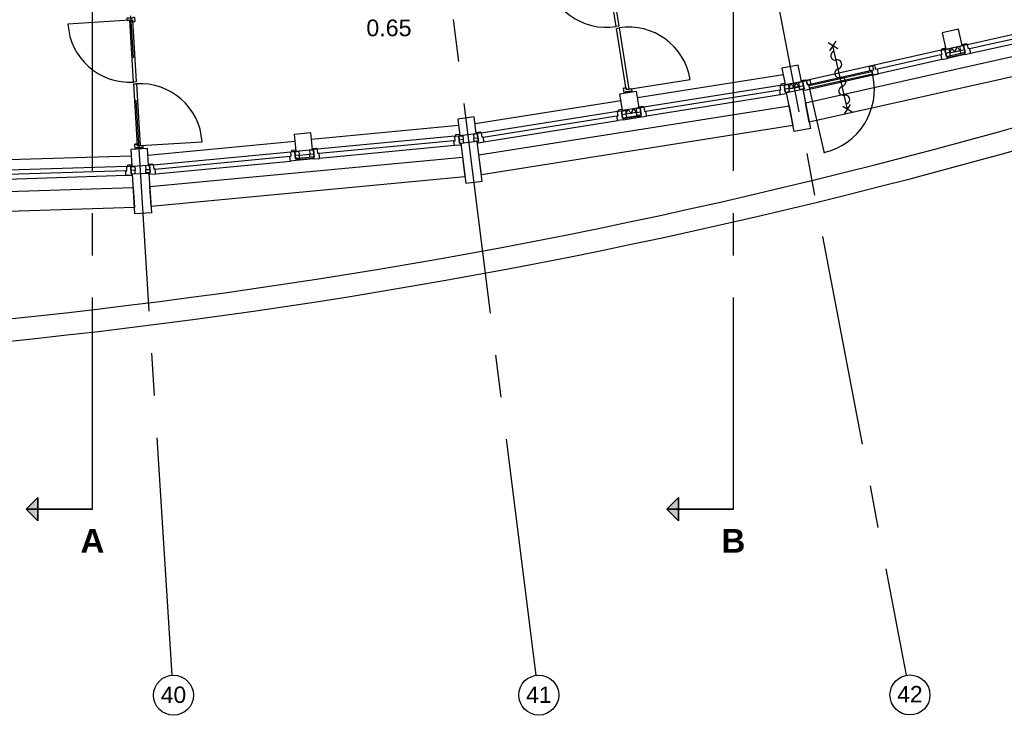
# Model space of a CAD drawing. Header units: millimetres. Extents: x -5940 to 121280, y -35718 to 26615.
# Tile 17 of 51: x 59385 to 74177, y -35695 to -25205. Entities that reach past the tile are written whole.
import ezdxf

# ---------------------------------------------------------------- set-up
doc = ezdxf.new("R2010")
doc.units = ezdxf.units.MM
doc.header["$LTSCALE"] = 100
doc.linetypes.add('CENTER', pattern=[50.8, 31.75, -6.35, 6.35, -6.35])
for name, color, linetype in [('AL21----_BUITENWAND', 3, 'Continuous'), ('AL27----_DAKEN', 8, 'Continuous'), ('AL31----_BUITENKOZIJN', 1, 'Continuous'), ('AL32----_BINNENKOZIJN', 1, 'Continuous'), ('AL45----_PLAFOND', 8, 'Continuous'), ('BL$7----_STRAMIEN', 8, 'Continuous'), ('BL$8----_RUIMTENUMMER', 2, 'Continuous')]:
    doc.layers.add(name, color=color, linetype=linetype)
doc.styles.add('Arial_4', font='arial.ttf', dxfattribs={"height": 245.883234})
doc.styles.add('Arial_B', font='arialbd.ttf', dxfattribs={"height": 355.164671})
doc.styles.get("Standard").update_dxf_attribs({"font": 'arial.ttf'})

# ---------------------------------------------------------------- blocks, each defined once
blk = doc.blocks.new('Section - 3_5 mm Head-7466073-_--_100 begane grond')
at = {"linetype": 'ByBlock', "lineweight": -2}
blk.add_hatch(color=0, dxfattribs=at).paths.add_polyline_path([(-1.75, 8.25), (0, 10), (1.75, 8.25)], flags=0)
at = {"color": 0, "linetype": 'ByBlock', "lineweight": -2}
for p, q in [((0, 10), (-1.75, 8.25)), ((0, 10), (-1.75, 8.25)), ((0, 10), (1.75, 8.25)), ((0, 10), (0, 0)), ((1.75, 8.25), (0, 10)), ((-1.75, 8.25), (1.75, 8.25))]:
    blk.add_line(p, q, dxfattribs=at)
blk = doc.blocks.new('Grid - r_3_0mm-7309776-_--_100 begane grond')
at = {"color": 0, "linetype": 'ByBlock', "lineweight": -2}
blk.add_circle((0, 0), 3, dxfattribs=at)
blk = doc.blocks.new('begane grond - begane grond_dwg_AS65ZSDA-9305741-_--_100 begane grond')
at = {"color": 0, "linetype": 'ByBlock', "lineweight": -2}
for p, q in [((-0.81, 5.68), (0.82, 7.32)), ((0.8, 5.71), (-0.78, 7.29)), ((0, -6.51), (0, 6.51)), ((-0.81, -7.35), (0.82, -5.71)), ((0.8, -7.32), (-0.78, -5.74))]:
    blk.add_line(p, q, dxfattribs=at)
for centre, start, end in [((0, 4.52), 90, 270), ((0, 2.71), 270, 90), ((0, 0.9), 90, 270), ((0, -2.71), 90, 270), ((0, -0.9), 270, 90), ((0, -4.52), 270, 90)]:
    blk.add_arc(centre, 0.905, start, end, dxfattribs=at)

msp = doc.modelspace()

# ---------------------------------------------------------------- linework, layer by layer
at = {"layer": 'AL21----_BUITENWAND'}
for p, q in [((73584, -25728), (73320, -25787)), ((73360, -25702), (73512, -25668)), ((70884, -26182), (71131, -26134)), ((70941, -26242), (71099, -26212)), ((68651, -26600), (68497, -26624)), ((68452, -26707), (68719, -26664)), ((63805, -27294), (63537, -27319)), ((63586, -27240), (63742, -27225))]:
    msp.add_line(p, q, dxfattribs=at)
at = {"layer": 'AL21----_BUITENWAND', "flags": 128}
for points in [[(73489, -25348), (73245, -25403), (73299, -25647), (73543, -25592)], [(73575, -25703), (73321, -25758), (73324, -25773), (73578, -25717)], [(70837, -25933), (70883, -26179), (71129, -26132), (71082, -25886), (70837, -25933), (70883, -26179), (71129, -26132), (71082, -25886)], [(68401, -26319), (68648, -26279), (68687, -26526), (68440, -26566)], [(70906, -26296), (71152, -26250), (71264, -26839), (71018, -26886)], [(65965, -26697), (65996, -26945), (66244, -26913), (66213, -26665), (65965, -26697), (65996, -26945), (66244, -26913), (66213, -26665)], [(68451, -26680), (68708, -26638), (68711, -26653), (68454, -26695)], [(63759, -26905), (63510, -26929), (63533, -27177), (63782, -27154)], [(66259, -27032), (66011, -27064), (66086, -27659), (66334, -27628)], [(61054, -27153), (61070, -27402), (61320, -27387), (61304, -27137), (61054, -27153), (61070, -27402), (61320, -27387), (61304, -27137)], [(63800, -27268), (63541, -27291), (63542, -27306), (63801, -27283)], [(61078, -27522), (61327, -27507), (61365, -28105), (61115, -28121)]]:
    msp.add_lwpolyline(points, close=True, dxfattribs=at)
for points in [[(73511, -25664), (73462, -25610), (73436, -25685), (73383, -25628), (73359, -25698)], [(71097, -26206), (71045, -26148), (71019, -26221), (70967, -26163), (70940, -26236), (71098, -26205)], [(68496, -26621), (68523, -26552), (68574, -26612), (68602, -26540), (68651, -26596)]]:
    msp.add_lwpolyline(points, dxfattribs=at)
at = {"layer": 'AL27----_DAKEN'}
for radius, start, end in [(89510, 254.12563, 293.19837), (89844, 254.10427, 293.19242)]:
    msp.add_arc((50105, 59348), radius, start, end, dxfattribs=at)
at = {"layer": 'AL31----_BUITENKOZIJN'}
for p, q in [((73622, -25577), (75647, -25125)), ((73669, -25709), (75660, -25264)), ((73656, -25638), (74606, -25426)), ((73226, -25664), (71202, -26120)), ((73221, -25734), (72272, -25948)), ((73240, -25804), (71249, -26252)), ((70855, -26031), (68664, -26379)), ((72186, -25967), (71236, -26181)), ((70811, -26193), (68762, -26518)), ((70802, -26262), (68792, -26581)), ((71251, -26246), (71468, -27210)), ((66225, -26765), (68417, -26418)), ((70816, -26333), (68800, -26652)), ((66318, -26905), (68367, -26580)), ((66348, -26968), (68357, -26649)), ((66356, -27039), (68372, -26720)), ((65977, -26796), (63768, -27005)), ((61310, -27237), (63519, -27028)), ((65923, -26955), (63857, -27150)), ((65909, -27023), (63883, -27215)), ((61394, -27383), (63459, -27187)), ((65919, -27095), (63887, -27287)), ((61061, -27253), (58843, -27323)), ((61420, -27448), (63445, -27256)), ((61424, -27519), (63455, -27327)), ((60996, -27408), (58922, -27473)), ((60978, -27475), (58945, -27539)), ((60983, -27547), (58944, -27611))]:
    msp.add_line(p, q, dxfattribs=at)
at = {"layer": 'AL31----_BUITENKOZIJN', "flags": 128}
for points in [[(73589, -25700), (73580, -25702), (73585, -25725), (73589, -25727), (73669, -25709), (73671, -25706), (73670, -25702), (73669, -25699), (73668, -25690), (73656, -25638), (73639, -25642), (73625, -25580), (73622, -25577), (73570, -25589), (73564, -25590), (73589, -25700), (73526, -25712), (73517, -25665), (73578, -25653), (73589, -25700), (73564, -25590)], [(73284, -25651), (73308, -25761), (73284, -25651), (73278, -25653), (73226, -25664), (73224, -25668), (73238, -25730), (73221, -25734), (73233, -25786), (73235, -25794), (73235, -25798), (73236, -25802), (73240, -25804), (73320, -25786), (73322, -25782), (73317, -25759), (73308, -25761), (73370, -25745), (73358, -25699), (73298, -25714), (73308, -25761)], [(71144, -26133), (71169, -26242), (71107, -26254), (71097, -26207), (71159, -26195), (71169, -26242), (71144, -26133), (71150, -26132), (71202, -26120), (71206, -26122), (71220, -26185), (71236, -26181), (71248, -26233), (71250, -26241), (71250, -26244), (71251, -26248), (71249, -26252), (71169, -26270), (71166, -26268), (71160, -26244), (71169, -26242)], [(70887, -26295), (70896, -26293), (70899, -26317), (70897, -26320), (70816, -26333), (70812, -26331), (70812, -26327), (70811, -26323), (70810, -26315), (70802, -26262), (70818, -26260), (70808, -26196), (70811, -26193), (70863, -26185), (70869, -26184), (70887, -26295), (70949, -26283), (70940, -26236), (70879, -26247), (70887, -26295), (70869, -26184)], [(68442, -26682), (68451, -26680), (68455, -26704), (68453, -26707), (68372, -26720), (68368, -26718), (68368, -26714), (68367, -26710), (68366, -26702), (68357, -26649), (68374, -26647), (68364, -26584), (68367, -26580), (68419, -26572), (68425, -26571), (68442, -26682), (68505, -26670), (68496, -26623), (68435, -26634), (68442, -26682), (68425, -26571)], [(68721, -26638), (68712, -26639), (68716, -26663), (68719, -26665), (68800, -26652), (68803, -26649), (68802, -26645), (68802, -26641), (68800, -26633), (68792, -26581), (68775, -26583), (68765, -26520), (68762, -26518), (68709, -26526), (68704, -26527), (68721, -26638), (68658, -26646), (68652, -26598), (68714, -26590), (68721, -26638), (68704, -26527)], [(66277, -27025), (66268, -27026), (66272, -27050), (66275, -27052), (66356, -27039), (66359, -27036), (66358, -27032), (66357, -27029), (66356, -27020), (66348, -26968), (66331, -26970), (66321, -26907), (66318, -26905), (66265, -26913), (66259, -26914), (66277, -27025), (66214, -27033), (66208, -26985), (66269, -26977), (66277, -27025), (66259, -26914)], [(65992, -27061), (66001, -27060), (66003, -27084), (66000, -27087), (65919, -27095), (65915, -27092), (65915, -27088), (65915, -27084), (65914, -27076), (65909, -27023), (65926, -27022), (65920, -26958), (65923, -26955), (65975, -26950), (65981, -26949), (65992, -27061), (66055, -27053), (66049, -27005), (65987, -27013), (65992, -27061), (65981, -26949)], [(63528, -27294), (63537, -27293), (63539, -27316), (63537, -27320), (63455, -27327), (63452, -27325), (63451, -27321), (63451, -27317), (63450, -27309), (63445, -27256), (63462, -27254), (63456, -27191), (63459, -27187), (63512, -27182), (63518, -27182), (63528, -27294), (63591, -27286), (63585, -27238), (63524, -27246), (63528, -27294), (63518, -27182)], [(63809, -27267), (63800, -27268), (63802, -27292), (63805, -27294), (63887, -27287), (63890, -27283), (63889, -27279), (63889, -27276), (63888, -27267), (63883, -27215), (63866, -27216), (63860, -27153), (63857, -27150), (63804, -27155), (63798, -27155), (63809, -27267), (63745, -27271), (63742, -27223), (63804, -27219), (63809, -27267), (63798, -27155)], [(61059, -27518), (61068, -27518), (61068, -27541), (61065, -27545), (60983, -27547), (60980, -27544), (60980, -27540), (60980, -27537), (60980, -27528), (60978, -27475), (60995, -27475), (60993, -27411), (60996, -27408), (61049, -27406), (61055, -27406), (61059, -27518), (61122, -27514), (61119, -27466), (61057, -27470), (61059, -27518), (61055, -27406)], [(61345, -27500), (61336, -27501), (61339, -27524), (61342, -27527), (61424, -27519), (61426, -27516), (61426, -27512), (61426, -27509), (61425, -27500), (61420, -27448), (61403, -27449), (61397, -27385), (61394, -27383), (61341, -27388), (61335, -27388), (61345, -27500), (61282, -27504), (61279, -27456), (61341, -27452), (61345, -27500), (61335, -27388)]]:
    msp.add_lwpolyline(points, dxfattribs=at)
for points in [[(73550, -25594), (73546, -25577), (73606, -25563), (73609, -25566), (73612, -25580), (73567, -25590)], [(73298, -25648), (73294, -25631), (73235, -25645), (73232, -25648), (73236, -25662), (73281, -25652)], [(73343, -25643), (73358, -25699), (73298, -25714), (73285, -25658)], [(73506, -25608), (73517, -25665), (73578, -25653), (73566, -25597)], [(71244, -26194), (72184, -25982), (72195, -26021), (71251, -26233)], [(72147, -25907), (72195, -25896), (72210, -25962), (72186, -25967), (72161, -25973)], [(72195, -25896), (72210, -25962), (72186, -25967), (72202, -26037), (72287, -26018), (72272, -25948), (72247, -25953), (72233, -25888)], [(70884, -26182), (70881, -26164), (70821, -26174), (70818, -26177), (70821, -26191), (70867, -26184)], [(70929, -26179), (70940, -26236), (70879, -26247), (70870, -26190)], [(71087, -26151), (71097, -26207), (71159, -26195), (71146, -26139)], [(71129, -26136), (71125, -26120), (71184, -26106), (71188, -26108), (71191, -26122), (71145, -26133)], [(71205, -26119), (71254, -26108), (71268, -26174), (71244, -26179), (71220, -26185)], [(68441, -26568), (68438, -26551), (68378, -26561), (68376, -26564), (68378, -26578), (68424, -26571)], [(68485, -26566), (68496, -26623), (68435, -26634), (68426, -26577)], [(68645, -26541), (68652, -26598), (68714, -26590), (68705, -26533)], [(68688, -26529), (68685, -26512), (68745, -26503), (68748, -26505), (68751, -26519), (68705, -26527)], [(66201, -26928), (66208, -26985), (66269, -26977), (66260, -26920)], [(66245, -26916), (66242, -26899), (66302, -26890), (66306, -26892), (66308, -26906), (66262, -26913)], [(65996, -26948), (65994, -26930), (65934, -26936), (65931, -26939), (65932, -26954), (65979, -26949)], [(66042, -26948), (66049, -27005), (65987, -27013), (65982, -26956)], [(63534, -27180), (63532, -27163), (63471, -27169), (63469, -27172), (63470, -27186), (63517, -27182)], [(63578, -27181), (63585, -27238), (63524, -27246), (63518, -27189)], [(63739, -27166), (63742, -27223), (63804, -27219), (63799, -27162)], [(63782, -27157), (63781, -27140), (63841, -27134), (63845, -27137), (63846, -27151), (63799, -27155)], [(61070, -27405), (61069, -27388), (61008, -27390), (61005, -27393), (61006, -27407), (61053, -27406)], [(61115, -27409), (61119, -27466), (61057, -27470), (61055, -27412)], [(61275, -27399), (61279, -27456), (61341, -27452), (61335, -27395)], [(61320, -27390), (61319, -27372), (61379, -27367), (61382, -27369), (61384, -27384), (61337, -27388)]]:
    msp.add_lwpolyline(points, close=True, dxfattribs=at)
at = {"layer": 'AL31----_BUITENKOZIJN'}
msp.add_arc((71252, -26251), 973, 282.683, 12.683, dxfattribs=at)
at = {"layer": 'AL32----_BINNENKOZIJN'}
for p, q in [((68537, -26247), (69456, -26102)), ((61196, -27095), (62124, -27037))]:
    msp.add_line(p, q, dxfattribs=at)
at = {"layer": 'AL32----_BINNENKOZIJN', "flags": 128}
for points in [[(68202, -24390), (68242, -24384), (68387, -25302), (68348, -25308), (68202, -24390), (67284, -24535)], [(61038, -25214), (61078, -25212), (61136, -26140), (61096, -26142), (61038, -25214), (60109, -25273)], [(61001, -25216), (61078, -25212), (61079, -25237), (61116, -25234)], [(68574, -26242), (68497, -26254), (68494, -26229), (68497, -26254), (68574, -26242), (68580, -26283), (68565, -26285), (68564, -26276), (68481, -26289), (68482, -26299), (68467, -26301), (68457, -26235), (68494, -26229), (68457, -26235)], [(61233, -27093), (61156, -27097), (61154, -27073), (61156, -27097), (61233, -27093), (61235, -27135), (61221, -27135), (61220, -27125), (61136, -27131), (61137, -27141), (61122, -27142), (61117, -27075), (61154, -27073), (61117, -27075)]]:
    msp.add_lwpolyline(points, dxfattribs=at)
for points in [[(61112, -25167), (61116, -25234), (61079, -25237), (61078, -25212), (61001, -25216), (60998, -25175), (61021, -25173), (61022, -25183), (61089, -25179), (61089, -25169)], [(68497, -26254), (68352, -25335), (68392, -25329), (68537, -26247)], [(61156, -27097), (61098, -26169), (61138, -26167), (61196, -27095)], [(68483, -26306), (68481, -26289), (68564, -26276), (68566, -26292)], [(61137, -27148), (61136, -27131), (61220, -27125), (61221, -27142)]]:
    msp.add_lwpolyline(points, close=True, dxfattribs=at)
at = {"layer": 'AL32----_BINNENKOZIJN'}
for centre, start, end in [((68202, -24390), 188.9973, 278.9973), ((61038, -25214), 183.5971, 273.5971), ((68537, -26247), 8.9973, 98.9973), ((61196, -27095), 3.5971, 93.5971)]:
    msp.add_arc(centre, 930, start, end, dxfattribs=at)
at = {"layer": 'AL45----_PLAFOND', "flags": 128}
for points in [[(75794, -25422), (75869, -25712), (71246, -26746), (71190, -26451)], [(70944, -26498), (71001, -26792), (66322, -27533), (66285, -27236)], [(66037, -27267), (66074, -27565), (61359, -28011), (61340, -27711)], [(61090, -27727), (61109, -28026), (56375, -28175), (56375, -27875)]]:
    msp.add_lwpolyline(points, close=True, dxfattribs=at)
at = {"layer": 'BL$7----_STRAMIEN', "linetype": 'CENTER'}
for p, q in [((60480, -32554), (60480, 23469)), ((70109, -32554), (70109, 23469)), ((67096, -34653), (63162, -3516)), ((66687, -3512), (72628, -34657)), ((61676, -35050), (61651, -34651)), ((67146, -35050), (67096, -34653)), ((72628, -34657), (72703, -35050))]:
    msp.add_line(p, q, dxfattribs=at)

# ---------------------------------------------------------------- block references
at = {"layer": 'AL31----_BUITENKOZIJN', "xscale": 75, "yscale": 75, "zscale": 75, "rotation": 12.83484718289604}
msp.add_blockref('begane grond - begane grond_dwg_AS65ZSDA-9305741-_--_100 begane grond', (71711, -26074), dxfattribs=at)
at = {"layer": 'BL$7----_STRAMIEN', "lineweight": 35, "xscale": 99.99999999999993, "yscale": 99.99999999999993, "zscale": 99.99999999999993, "rotation": 90}
for p in [(60480, -32554), (70109, -32554)]:
    msp.add_blockref('Section - 3_5 mm Head-7466073-_--_100 begane grond', p, dxfattribs=at)
at = {"layer": 'BL$7----_STRAMIEN', "xscale": 99.99999999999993, "yscale": 99.99999999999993, "zscale": 99.99999999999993}
for p, rotation in [((61695, -35349), 3.599999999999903), ((67183, -35347), 7.200000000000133), ((72759, -35345), 190.7999999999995)]:
    msp.add_blockref('Grid - r_3_0mm-7309776-_--_100 begane grond', p, dxfattribs=dict(at, rotation=rotation))

# ---------------------------------------------------------------- texts
at = {"layer": 'BL$7----_STRAMIEN', "lineweight": 9, "char_height": 245.9, "width": 456, "attachment_point": 2, "line_spacing_factor": 0.938532, "style": 'Arial_4'}
for s, insert in [('40', (61695, -35219)), ('41', (67184, -35218)), ('42', (72759, -35210))]:
    msp.add_mtext(s, dxfattribs=dict(at, insert=insert))
at = {"layer": 'BL$8----_RUIMTENUMMER', "insert": (64932, -25330), "char_height": 250, "width": 810.77, "attachment_point": 5, "line_spacing_factor": 0.938532}
msp.add_mtext('0.65', dxfattribs=at)

# ---------------------------------------------------------------- next in the draw order: texts
at = {"layer": 'BL$7----_STRAMIEN', "char_height": 355.16, "attachment_point": 2, "line_spacing_factor": 0.938532, "style": 'Arial_B', "bg_fill": 3, "box_fill_scale": 1.25, "bg_fill_color": 0, "bg_fill_transparency": 0}
for s, insert, width in [('\\fArial|b1|i0|c0|p34|;A', (60478, -32853), 403.18), ('\\fArial|b1|i0|c0|p34|;B', (70107, -32853), 415.78)]:
    msp.add_mtext(s, dxfattribs=dict(at, insert=insert, width=width))

# ---------------------------------------------------------------- next in the draw order: linework, layer by layer
at = {"layer": 'BL$7----_STRAMIEN', "linetype": 'CENTER'}
msp.add_line((61651, -34651), (59693, -3518), dxfattribs=at)

doc.saveas('drawing.dxf')
